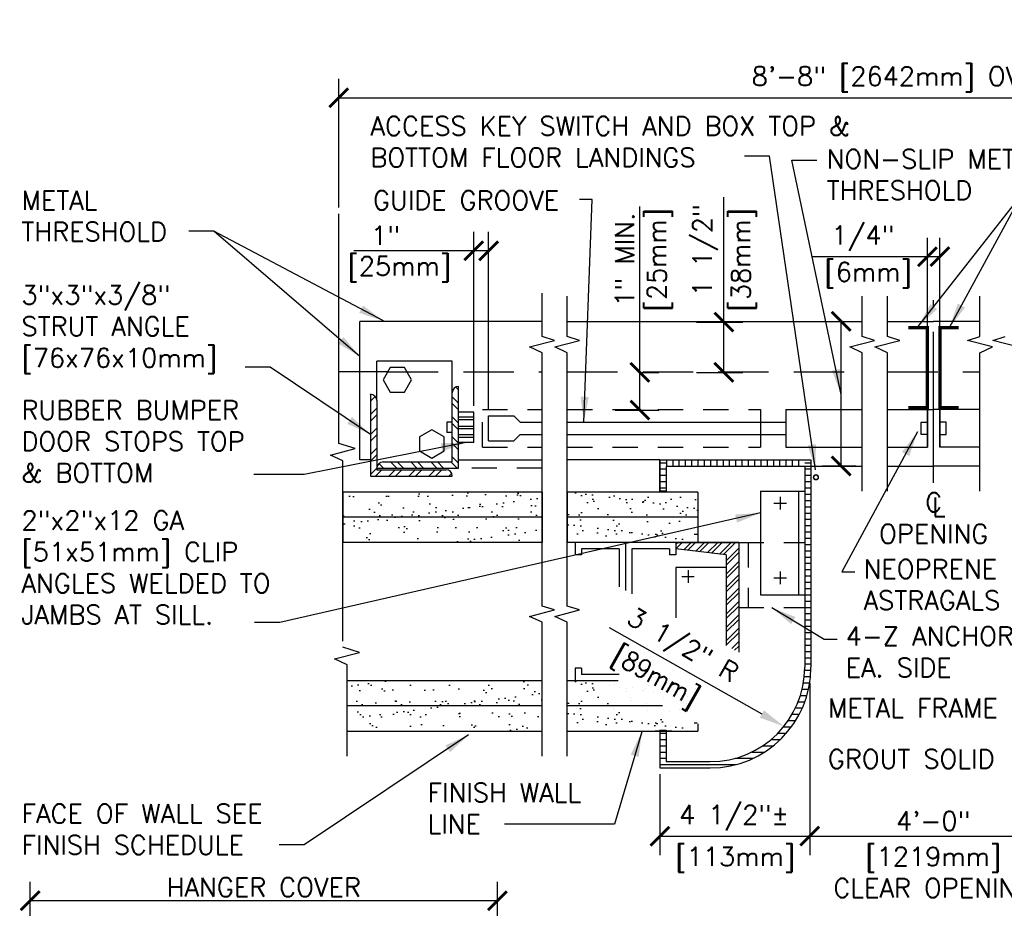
# Model space of a CAD drawing. Header units: inches. Extents: x 0.6 to 15.2, y 0.2 to 11.7.
# Tile 4 of 5: x 6.7 to 11.6, y 7.3 to 11.7. Entities that reach past the tile are written whole.
import ezdxf

# ---------------------------------------------------------------- set-up
doc = ezdxf.new("R2010")
doc.units = ezdxf.units.IN
doc.header["$MEASUREMENT"] = 0
doc.header["$PDSIZE"] = -1
for name, pattern in [('CENTER2', [1.125, 0.75, -0.125, 0.125, -0.125]), ('DASHED2', [0.375, 0.25, -0.125]), ('HIDDEN2', [0.1875, 0.125, -0.0625])]:
    doc.linetypes.add(name, pattern=pattern)
doc.layers.get('Defpoints').update_dxf_attribs({"color": 2})
for name, color, linetype in [('A-DETL-CNTR', 2, 'CENTER2'), ('A-DETL-DIMS', 2, 'Continuous'), ('A-DETL-MEDM', 4, 'Continuous'), ('A-DETL-PATT', 8, 'Continuous'), ('A-DETL-TEXT', 2, 'Continuous')]:
    doc.layers.add(name, color=color, linetype=linetype)
doc.styles.add('Romans', font='romans.shx')
doc.dimstyles.new('VA-Dims', dxfattribs={"dimtxt": 0.09375, "dimasz": 0.09375, "dimexe": 0.09375, "dimexo": 0.03125, "dimgap": 0.02, "dimtad": 1, "dimdec": 5, "dimzin": 0, "dimdsep": 46, "dimlunit": 4, "dimtxsty": 'Romans', "dimblk": 'ARCHTICK', "dimcen": 0.09375, "dimclrd": 256, "dimclre": 256, "dimclrt": 256, "dimadec": 0, "dimazin": 0, "dimtfac": 1, "dimtdec": 5, "dimtofl": 0, "dimtmove": 0, "dimatfit": 3, "dimfxl": 1, "dimfrac": 2, "dimtolj": 1, "dimtzin": 0, "dimlwd": -1, "dimlwe": -1, "dimarcsym": 0})
doc.dimstyles.new('VA-Lead', dxfattribs={"dimtxt": 0.09375, "dimasz": 0.125, "dimexe": 0.125, "dimexo": 0.03125, "dimgap": 0.02, "dimtad": 1, "dimdec": 5, "dimzin": 0, "dimdsep": 46, "dimlunit": 4, "dimtxsty": 'Romans', "dimcen": 0.125, "dimclrd": 256, "dimclre": 256, "dimclrt": 256, "dimadec": 0, "dimazin": 0, "dimtfac": 1, "dimtdec": 5, "dimtofl": 0, "dimtmove": 0, "dimatfit": 3, "dimfxl": 1, "dimfrac": 2, "dimtolj": 1, "dimtzin": 0, "dimlwd": -1, "dimlwe": -1, "dimarcsym": 0})
pattern_1 = [(180, (21.14141, 5.35353), (0, 0.03125), [])]
pattern_2 = [(7e-15, (1.364844, 5.35353), (0, 0.03125), [])]
pattern_3 = [(37.5, (-9.95804, -10.06207), (-0.0039371, 0.1204265), [0, -0.095, 0, -0.10625, 0, -0.1015625]), (7.5, (-9.95804, -10.06207), (0.110611, 0.1763841), [0, -0.05125, 0, -0.085625, 0, -0.0328125]), (327.5, (-10.03491, -10.06207), (0.19463387, 0.0003537), [0, -0.03125, 0, -0.1125, 0, -0.146875]), (317.5, (-10.03491, -10.06207), (0.1878829, 0.0548547), [0, -0.015625, 0, -0.07375, 0, -0.084375])]

# ---------------------------------------------------------------- blocks, each defined once
blk = doc.blocks.new('_ArchTick')
at = {"color": 0, "linetype": 'ByBlock', "const_width": 0.15}
blk.add_lwpolyline([(-0.5, -0.5), (0.5, 0.5)], dxfattribs=at)
blk = doc.blocks.new('*D25')
at = {"layer": 'A-DETL-DIMS'}
for p, q in [((6.7651, 6.9703), (6.7651, 7.3963)), ((9.0862, 6.9703), (9.0862, 7.3963)), ((6.7651, 7.3026), (9.0862, 7.3026))]:
    blk.add_line(p, q, dxfattribs=at)
at = {"layer": 'Defpoints', "color": 0}
for p in [(9.0862, 7.3026), (6.7651, 6.9391), (9.0862, 6.9391)]:
    blk.add_point(p, dxfattribs=at)
at = {"layer": 'A-DETL-DIMS', "xscale": 0.09375, "yscale": 0.09375, "zscale": 0.09375, "rotation": 180}
blk.add_blockref('_ArchTick', (6.7651, 7.3026), dxfattribs=at)
at = {"layer": 'A-DETL-DIMS', "xscale": 0.09375, "yscale": 0.09375, "zscale": 0.09375}
blk.add_blockref('_ArchTick', (9.0862, 7.3026), dxfattribs=at)
at = {"layer": 'A-DETL-DIMS', "insert": (7.9256, 7.3695), "char_height": 0.09375, "attachment_point": 5, "style": 'Romans'}
blk.add_mtext('\\A1;HANGER COVER', dxfattribs=at)
blk = doc.blocks.new('*D32')
at = {"layer": 'A-DETL-DIMS'}
for p, q in [((10.6378, 8.3848), (10.6378, 7.529)), ((11.8646, 8.3848), (11.8646, 7.529)), ((10.6378, 7.6228), (11.8646, 7.6228))]:
    blk.add_line(p, q, dxfattribs=at)
at = {"layer": 'Defpoints', "color": 0}
for p in [(10.6378, 8.416), (11.8646, 8.416), (11.8646, 7.6228)]:
    blk.add_point(p, dxfattribs=at)
at = {"layer": 'A-DETL-DIMS', "xscale": 0.09375, "yscale": 0.09375, "zscale": 0.09375, "rotation": 180}
blk.add_blockref('_ArchTick', (10.6378, 7.6228), dxfattribs=at)
at = {"layer": 'A-DETL-DIMS', "xscale": 0.09375, "yscale": 0.09375, "zscale": 0.09375}
blk.add_blockref('_ArchTick', (11.8646, 7.6228), dxfattribs=at)
at = {"layer": 'A-DETL-DIMS', "insert": (11.2512, 7.6986), "char_height": 0.09375, "attachment_point": 5, "style": 'Romans'}
blk.add_mtext('\\A1;4\'-0"', dxfattribs=at)
blk = doc.blocks.new('*D33')
at = {"layer": 'A-DETL-DIMS'}
for p, q in [((10.6378, 8.3848), (10.6378, 7.529)), ((9.8938, 7.9307), (9.8938, 7.529)), ((9.8938, 7.6228), (10.6378, 7.6228))]:
    blk.add_line(p, q, dxfattribs=at)
at = {"layer": 'Defpoints', "color": 0}
for p in [(10.6378, 8.416), (9.8938, 7.9619), (10.6378, 7.6228)]:
    blk.add_point(p, dxfattribs=at)
at = {"layer": 'A-DETL-DIMS', "xscale": 0.09375, "yscale": 0.09375, "zscale": 0.09375, "rotation": 180}
blk.add_blockref('_ArchTick', (9.8938, 7.6228), dxfattribs=at)
at = {"layer": 'A-DETL-DIMS', "xscale": 0.09375, "yscale": 0.09375, "zscale": 0.09375}
blk.add_blockref('_ArchTick', (10.6378, 7.6228), dxfattribs=at)
at = {"layer": 'A-DETL-DIMS', "insert": (10.262, 7.7142), "char_height": 0.09375, "attachment_point": 5, "style": 'Romans'}
blk.add_mtext('\\A1;4 1/2"±', dxfattribs=at)
blk = doc.blocks.new('*D38')
at = {"layer": 'A-DETL-DIMS'}
for p, q in [((8.2981, 10.746), (8.2981, 11.3855)), ((14.2082, 10.7325), (14.2082, 11.3855)), ((8.2981, 11.2917), (14.2082, 11.2917))]:
    blk.add_line(p, q, dxfattribs=at)
at = {"layer": 'Defpoints', "color": 0}
for p in [(14.2082, 11.2917), (8.2981, 10.7147), (14.2082, 10.7012)]:
    blk.add_point(p, dxfattribs=at)
at = {"layer": 'A-DETL-DIMS', "xscale": 0.09375, "yscale": 0.09375, "zscale": 0.09375, "rotation": 180}
blk.add_blockref('_ArchTick', (8.2981, 11.2917), dxfattribs=at)
at = {"layer": 'A-DETL-DIMS', "xscale": 0.09375, "yscale": 0.09375, "zscale": 0.09375}
blk.add_blockref('_ArchTick', (14.2082, 11.2917), dxfattribs=at)
at = {"layer": 'A-DETL-DIMS', "insert": (11.2531, 11.3832), "char_height": 0.09375, "attachment_point": 5, "style": 'Romans'}
blk.add_mtext('\\A1;8\'-8" [2642mm] OVER SILL', dxfattribs=at)
blk = doc.blocks.new('*D39')
at = {"layer": 'A-DETL-DIMS'}
for p, q in [((8.9685, 9.7603), (8.9685, 10.6251)), ((9.0427, 9.7432), (9.0427, 10.6251)), ((8.9685, 10.5313), (8.3737, 10.5313)), ((9.0427, 10.5313), (8.9685, 10.5313))]:
    blk.add_line(p, q, dxfattribs=at)
at = {"layer": 'Defpoints', "color": 0}
for p in [(9.0427, 10.5313), (8.9685, 9.7291), (9.0427, 9.7119)]:
    blk.add_point(p, dxfattribs=at)
at = {"layer": 'A-DETL-DIMS', "xscale": 0.09375, "yscale": 0.09375, "zscale": 0.09375, "rotation": 180}
blk.add_blockref('_ArchTick', (8.9685, 10.5313), dxfattribs=at)
at = {"layer": 'A-DETL-DIMS', "xscale": 0.09375, "yscale": 0.09375, "zscale": 0.09375}
blk.add_blockref('_ArchTick', (9.0427, 10.5313), dxfattribs=at)
at = {"layer": 'A-DETL-DIMS', "insert": (8.4987, 10.6072), "char_height": 0.09375, "attachment_point": 5, "style": 'Romans'}
blk.add_mtext('\\A1; 1"', dxfattribs=at)
blk = doc.blocks.new('*D42')
at = {"layer": 'A-DETL-DIMS'}
for p, q in [((10.2109, 10.1773), (10.2109, 10.7976)), ((10.0756, 10.1773), (10.3046, 10.1773)), ((10.2109, 9.9273), (10.2109, 10.1773)), ((10.0756, 9.9273), (10.3046, 9.9273))]:
    blk.add_line(p, q, dxfattribs=at)
at = {"layer": 'Defpoints', "color": 0}
for p in [(10.0443, 10.1773), (10.2109, 10.1773), (10.0443, 9.9273)]:
    blk.add_point(p, dxfattribs=at)
at = {"layer": 'A-DETL-DIMS', "xscale": 0.09375, "yscale": 0.09375, "zscale": 0.09375}
for p, rotation in [((10.2109, 10.1773), 90), ((10.2109, 9.9273), 270)]:
    blk.add_blockref('_ArchTick', p, dxfattribs=dict(at, rotation=rotation))
at = {"layer": 'A-DETL-DIMS', "insert": (10.1194, 10.5343), "char_height": 0.09375, "attachment_point": 5, "rotation": 90, "style": 'Romans'}
blk.add_mtext('\\A1;1 1/2" ', dxfattribs=at)
blk = doc.blocks.new('*D41')
at = {"layer": 'A-DETL-DIMS'}
for p, q in [((9.7937, 9.9273), (9.7937, 10.7506)), ((9.7937, 9.9273), (9.8874, 9.9273)), ((9.7937, 9.7398), (9.7937, 9.9273)), ((9.671, 9.7398), (9.8874, 9.7398))]:
    blk.add_line(p, q, dxfattribs=at)
at = {"layer": 'Defpoints', "color": 0}
for p in [(9.7624, 9.9273), (9.6397, 9.7398), (9.7937, 9.7398)]:
    blk.add_point(p, dxfattribs=at)
at = {"layer": 'A-DETL-DIMS', "xscale": 0.09375, "yscale": 0.09375, "zscale": 0.09375}
for p, rotation in [((9.7937, 9.9273), 90), ((9.7937, 9.7398), 270)]:
    blk.add_blockref('_ArchTick', p, dxfattribs=dict(at, rotation=rotation))
at = {"layer": 'A-DETL-DIMS', "insert": (9.7179, 10.4873), "char_height": 0.09375, "attachment_point": 5, "rotation": 90, "style": 'Romans'}
blk.add_mtext('\\A1;1" MIN.', dxfattribs=at)
blk = doc.blocks.new('*D43')
at = {"layer": 'A-DETL-DIMS'}
for p, q in [((10.7569, 10.1807), (10.8874, 10.1807)), ((10.7937, 9.4619), (10.7937, 10.1807)), ((10.8663, 9.4619), (10.6999, 9.4619))]:
    blk.add_line(p, q, dxfattribs=at)
at = {"layer": 'Defpoints', "color": 0}
for p in [(10.7256, 10.1807), (10.7937, 10.1807), (10.8975, 9.4619)]:
    blk.add_point(p, dxfattribs=at)
at = {"layer": 'A-DETL-DIMS', "xscale": 0.09375, "yscale": 0.09375, "zscale": 0.09375}
for p, rotation in [((10.7937, 10.1807), 90), ((10.7937, 9.4619), 270)]:
    blk.add_blockref('_ArchTick', p, dxfattribs=dict(at, rotation=rotation))
blk = doc.blocks.new('*D44')
at = {"layer": 'A-DETL-DIMS'}
for p, q in [((11.2219, 10.1807), (11.2219, 10.5956)), ((11.2844, 10.1807), (11.2844, 10.5956)), ((11.2219, 10.5019), (10.6508, 10.5019)), ((11.2844, 10.5019), (11.2219, 10.5019))]:
    blk.add_line(p, q, dxfattribs=at)
at = {"layer": 'Defpoints', "color": 0}
for p in [(11.2844, 10.5019), (11.2219, 10.1494), (11.2844, 10.1494)]:
    blk.add_point(p, dxfattribs=at)
at = {"layer": 'A-DETL-DIMS', "xscale": 0.09375, "yscale": 0.09375, "zscale": 0.09375, "rotation": 180}
blk.add_blockref('_ArchTick', (11.2219, 10.5019), dxfattribs=at)
at = {"layer": 'A-DETL-DIMS', "xscale": 0.09375, "yscale": 0.09375, "zscale": 0.09375}
blk.add_blockref('_ArchTick', (11.2844, 10.5019), dxfattribs=at)
at = {"layer": 'A-DETL-DIMS', "insert": (10.8695, 10.5933), "char_height": 0.09375, "attachment_point": 5, "style": 'Romans'}
blk.add_mtext('\\A1; 1/4"', dxfattribs=at)
blk = doc.blocks.new('*D45')
at = {"layer": 'A-DETL-DIMS'}
blk.add_line((9.6415, 8.6598), (10.4005, 8.23), dxfattribs=at)
blk.add_solid([(10.4107, 8.2481), (10.3902, 8.2119), (10.5092, 8.1684)], dxfattribs=at)
at = {"layer": 'Defpoints', "color": 0}
for p in [(10.1438, 8.3754), (10.5092, 8.1684)]:
    blk.add_point(p, dxfattribs=at)
at = {"layer": 'A-DETL-DIMS', "insert": (10.0011, 8.5612), "char_height": 0.09375, "attachment_point": 5, "rotation": 330.4801, "style": 'Romans'}
blk.add_mtext('\\A1;3 1/2" R', dxfattribs=at)

msp = doc.modelspace()

# ---------------------------------------------------------------- hatches: boundary and pattern name
at = {"layer": 'A-DETL-PATT'}
h = msp.add_hatch(dxfattribs=at)
h.set_pattern_fill('ANSI32', color=256, scale=0.1875, style=0)
h.set_pattern_definition([(135, (11.27132, 0.20391), (-0.04971845, -0.04971845), []), (135, (11.27132, 0.237055), (-0.04971845, -0.04971845), [])])
edge = h.paths.add_edge_path()
edge.add_ellipse((8.893498, 9.825952), major_axis=(0.022097, 0.022097), ratio=1, start_angle=45, end_angle=135)
edge.add_line((8.862248, 9.825952), (8.862248, 9.482202))
edge.add_line((8.862248, 9.482202), (8.518498, 9.482202))
edge.add_ellipse((8.518498, 9.450952), major_axis=(0.022097, 0.022097), ratio=1, start_angle=45, end_angle=135)
edge.add_line((8.487248, 9.450952), (8.893498, 9.450952))
edge.add_line((8.893498, 9.450952), (8.893498, 9.857202))
h = msp.add_hatch(dxfattribs=at)
h.set_pattern_fill('ANSI32', color=256, scale=0.1875, style=0)
h.set_pattern_definition([(45, (-0.79104, 7.03423), (-0.04971845, 0.04971845), []), (45, (-0.757895, 7.03423), (-0.04971845, 0.04971845), [])])
edge = h.paths.add_edge_path()
edge.add_ellipse((8.831001, 9.412047), major_axis=(-0.022097, 0.022097), ratio=1, start_angle=225, end_angle=315)
edge.add_line((8.831001, 9.443297), (8.487251, 9.443297))
edge.add_line((8.487251, 9.443297), (8.487251, 9.787047))
edge.add_ellipse((8.456001, 9.787047), major_axis=(-0.022097, 0.022097), ratio=1, start_angle=225, end_angle=315)
edge.add_line((8.456001, 9.818297), (8.456001, 9.412047))
edge.add_line((8.456001, 9.412047), (8.862251, 9.412047))
h = msp.add_hatch(dxfattribs=at)
h.set_pattern_fill('LINE', color=256, scale=0.25, style=0)
h.set_pattern_definition(pattern_2)
h.paths.add_polyline_path([(9.925003, 9.493192), (9.893753, 9.493192), (9.893753, 9.336942), (9.925003, 9.336942)])
h = msp.add_hatch(dxfattribs=at)
h.set_pattern_fill('LINE', color=256, scale=0.25, angle=90, style=0)
h.set_pattern_definition([(90, (1.364844, 5.35353), (-0.03125, 2e-18), [])])
h.paths.add_polyline_path([(9.925003, 9.461942), (9.925003, 9.493192), (10.612503, 9.493192), (10.612503, 9.461942)])
h = msp.add_hatch(dxfattribs=at)
h.set_pattern_fill('LINE', color=256, scale=0.25, style=0)
h.set_pattern_definition(pattern_2)
edge = h.paths.add_edge_path()
edge.add_line((10.643753, 9.493192), (10.612503, 9.493192))
edge.add_line((10.612503, 9.461942), (10.612503, 9.493192))
edge.add_line((10.643753, 9.493192), (10.643753, 8.805692))
edge.add_line((10.612503, 9.461942), (10.612503, 8.461942))
edge.add_line((10.643753, 8.805692), (10.643753, 8.461942))
edge.add_line((10.627906, 8.447282), (10.612273, 8.447282))
h = msp.add_hatch(dxfattribs=at)
h.set_pattern_fill('AR-SAND', color=256, scale=0.0625, style=0)
h.set_pattern_definition(pattern_3)
h.paths.add_polyline_path([(9.308354, 9.20753), (9.308354, 9.33253), (8.31907, 9.33253), (8.31907, 9.20753)])
h.paths.add_polyline_path([(8.31907, 9.20753), (8.31907, 9.08253), (9.308354, 9.08253), (9.308354, 9.20753)])
h = msp.add_hatch(dxfattribs=at)
h.set_pattern_fill('AR-SAND', color=256, scale=0.0625, style=0)
h.set_pattern_definition([(142.5, (53.62183, 5.45927), (0.00393708, 0.12042649), [0, -0.095, 0, -0.10625, 0, -0.1015625]), (172.5, (53.62183, 5.45927), (-0.11061104, 0.17638413), [0, -0.05125, 0, -0.085625, 0, -0.0328125]), (212.5, (53.69871, 5.45927), (-0.19463387, 0.0003537), [0, -0.03125, 0, -0.1125, 0, -0.146875]), (222.5, (53.6987, 5.45927), (-0.1878829, 0.0548547), [0, -0.015625, 0, -0.07375, 0, -0.084375])])
h.paths.add_polyline_path([(9.433354, 9.33253), (10.081566, 9.33253), (10.081566, 9.08253), (9.433354, 9.08253)])
h = msp.add_hatch(dxfattribs=at)
h.set_pattern_fill('ANSI32', color=256, scale=0.125, style=0)
h.set_pattern_definition([(45, (-9.958037, -10.062075), (-0.03314563, 0.03314563), []), (45, (-9.93594, -10.062075), (-0.03314563, 0.03314563), [])])
h.paths.add_polyline_path([(10.284691, 9.08253), (9.972191, 9.08253), (9.972191, 9.05128), (10.222191, 9.02003), (10.222191, 8.570759), (10.284691, 8.536563)])
h = msp.add_hatch(dxfattribs=at)
h.set_pattern_fill('LINE', color=256, scale=0.25, style=0)
h.set_pattern_definition(pattern_1)
edge = h.paths.add_edge_path()
edge.add_line((10.143753, 7.993192), (10.143753, 7.961942))
edge.add_arc((10.143753, 8.461942), 0.5, 270, 360)
edge.add_line((10.643753, 8.461942), (10.612503, 8.461942))
edge.add_arc((10.143753, 8.461942), 0.46875, -90, 0, ccw=False)
h = msp.add_hatch(dxfattribs=at)
h.set_pattern_fill('AR-SAND', color=256, scale=0.0625, style=0)
h.set_pattern_definition(pattern_3)
h.paths.add_polyline_path([(9.308354, 8.39503), (8.340037, 8.39503), (8.340037, 8.27003), (9.308354, 8.27003)])
h.paths.add_polyline_path([(9.308354, 8.27003), (8.340037, 8.27003), (8.340037, 8.14503), (9.308354, 8.14503)])
h = msp.add_hatch(dxfattribs=at)
h.set_pattern_fill('AR-SAND', color=256, scale=0.0625, style=0)
h.set_pattern_definition([(142.5, (53.62183, 4.52177), (0.00393708, 0.12042649), [0, -0.095, 0, -0.10625, 0, -0.1015625]), (172.5, (53.62183, 4.52177), (-0.11061104, 0.17638413), [0, -0.05125, 0, -0.085625, 0, -0.0328125]), (212.5, (53.69871, 4.52177), (-0.19463387, 0.0003537), [0, -0.03125, 0, -0.1125, 0, -0.146875]), (222.5, (53.6987, 4.52177), (-0.1878829, 0.0548547), [0, -0.015625, 0, -0.07375, 0, -0.084375])])
h.paths.add_polyline_path([(9.433354, 8.39503), (10.081566, 8.39503), (10.081566, 8.14503), (9.433354, 8.14503)])
h = msp.add_hatch(dxfattribs=at)
h.set_pattern_fill('LINE', color=256, scale=0.25, style=0)
h.set_pattern_definition(pattern_1)
h.paths.add_polyline_path([(10.143753, 7.993192), (9.925003, 7.993192), (9.925003, 8.149442), (9.893753, 8.149442), (9.893753, 7.961942), (10.143753, 7.961942)])

# ---------------------------------------------------------------- linework, layer by layer
at = {"layer": 'A-DETL-CNTR'}
msp.add_line((11.253128, 9.379031), (11.253128, 10.285632), dxfattribs=at)
at = {"layer": 'A-DETL-MEDM'}
for p, q in [((11.221878, 9.555692), (11.221878, 10.256301)), ((11.221878, 9.555692), (11.221878, 10.256301)), ((11.284378, 9.555692), (11.284378, 10.256301)), ((11.284378, 9.555692), (11.284378, 10.256301)), ((9.308354, 10.180692), (8.402797, 10.180692)), ((8.402797, 9.493192), (8.402797, 10.180692)), ((9.433354, 10.180692), (10.84866, 10.180692)), ((9.433354, 10.180692), (10.898596, 10.180692)), ((11.023596, 10.180692), (11.253128, 10.180692)), ((11.023596, 10.180692), (11.253128, 10.180692)), ((11.482659, 10.180692), (11.253128, 10.180692)), ((11.482659, 10.180692), (11.253128, 10.180692)), ((8.487251, 9.787047), (8.487251, 9.982202)), ((8.862248, 9.982202), (8.487251, 9.982202)), ((8.862248, 9.805581), (8.862248, 9.982202)), ((8.54266, 9.930692), (8.301071, 9.930692)), ((8.893498, 9.450952), (8.893498, 9.857202)), ((8.456001, 9.818297), (8.456001, 9.412047)), ((8.487251, 9.787047), (8.487251, 9.443297)), ((8.862248, 9.482202), (8.862248, 9.825952)), ((8.893498, 9.554077), (8.893498, 9.754077)), ((10.393753, 9.743192), (10.393753, 9.555692)), ((10.518753, 9.743192), (10.898596, 9.743192)), ((10.518753, 9.743192), (10.518753, 9.555692)), ((10.518753, 9.743192), (10.898596, 9.743192)), ((11.023596, 9.743192), (11.253128, 9.743192)), ((11.023596, 9.743192), (11.253128, 9.743192)), ((11.221878, 9.743192), (11.221878, 9.555692)), ((11.221878, 9.743192), (11.221878, 9.555692)), ((11.482659, 9.743192), (11.253128, 9.743192)), ((11.482659, 9.743192), (11.253128, 9.743192)), ((11.284378, 9.743192), (11.284378, 9.555692)), ((11.284378, 9.743192), (11.284378, 9.555692)), ((8.968498, 9.729077), (8.893498, 9.729077)), ((8.968498, 9.704077), (8.893498, 9.704077)), ((8.968498, 9.691577), (8.893498, 9.691577)), ((8.968498, 9.579077), (8.968498, 9.729077)), ((9.04266, 9.711942), (9.16766, 9.711942)), ((9.04266, 9.586942), (9.04266, 9.711942)), ((9.16766, 9.711942), (9.19891, 9.680692)), ((8.83572, 9.679077), (8.83572, 9.629077)), ((8.862248, 9.679077), (8.83572, 9.679077)), ((8.968498, 9.658994), (8.893498, 9.658994)), ((8.968498, 9.646494), (8.893498, 9.646494)), ((9.19891, 9.680692), (9.308354, 9.680692)), ((9.433354, 9.680692), (10.518753, 9.680692)), ((11.190628, 9.680692), (11.221878, 9.680692)), ((11.190628, 9.618192), (11.190628, 9.680692)), ((11.190628, 9.680692), (11.221878, 9.680692)), ((11.190628, 9.618192), (11.190628, 9.680692)), ((11.315628, 9.680692), (11.284378, 9.680692)), ((11.315628, 9.680692), (11.284378, 9.680692)), ((11.315628, 9.618192), (11.315628, 9.680692)), ((11.315628, 9.618192), (11.315628, 9.680692)), ((8.862248, 9.629077), (8.83572, 9.629077)), ((8.968498, 9.616577), (8.893498, 9.616577)), ((8.968498, 9.604077), (8.893498, 9.604077)), ((9.04266, 9.586942), (9.16766, 9.586942)), ((9.16766, 9.586942), (9.19891, 9.618192)), ((9.19891, 9.618192), (9.308354, 9.618192)), ((9.433354, 9.618192), (10.518753, 9.618192)), ((11.221878, 9.618192), (11.190628, 9.618192)), ((11.221878, 9.618192), (11.190628, 9.618192)), ((11.284378, 9.618192), (11.315628, 9.618192)), ((11.284378, 9.618192), (11.315628, 9.618192)), ((8.968498, 9.579077), (8.893498, 9.579077)), ((10.518753, 9.555692), (10.898596, 9.555692)), ((10.518753, 9.555692), (10.898596, 9.555692)), ((11.023596, 9.555692), (11.221878, 9.555692)), ((11.023596, 9.555692), (11.221878, 9.555692)), ((11.482659, 9.555692), (11.284378, 9.555692)), ((11.482659, 9.555692), (11.284378, 9.555692)), ((8.456001, 9.493192), (8.402797, 9.493192)), ((8.893498, 9.493192), (9.308354, 9.493192)), ((9.893753, 9.493192), (9.433354, 9.493192)), ((9.893753, 9.493192), (9.893753, 9.336942)), ((9.893753, 9.493192), (9.893753, 9.336942)), ((9.893753, 9.493192), (10.643753, 9.493192)), ((10.643753, 9.493192), (10.643753, 8.805692)), ((8.487248, 9.450952), (8.893498, 9.450952)), ((8.487251, 9.443297), (8.831001, 9.443297)), ((8.518498, 9.482202), (8.862248, 9.482202)), ((9.925003, 9.461942), (9.925003, 9.336942)), ((9.925003, 9.461942), (10.612503, 9.461942)), ((10.612503, 9.461942), (10.898596, 9.461942)), ((10.612503, 9.461942), (10.612503, 8.461942)), ((10.612503, 9.461942), (10.898596, 9.461942)), ((11.023596, 9.461942), (11.253128, 9.461942)), ((11.023596, 9.461942), (11.253128, 9.461942)), ((11.482659, 9.461942), (11.253128, 9.461942)), ((11.482659, 9.461942), (11.253128, 9.461942)), ((8.456001, 9.412047), (8.862251, 9.412047)), ((9.308354, 9.33253), (8.31907, 9.33253)), ((8.31907, 9.33253), (8.31907, 9.08253)), ((9.308354, 9.33253), (9.308354, 9.08253)), ((10.081566, 9.33253), (9.433354, 9.33253)), ((9.433354, 9.33253), (9.433354, 9.08253)), ((9.925003, 9.336942), (9.893753, 9.336942)), ((10.081566, 9.33253), (10.081566, 9.08253)), ((10.393753, 9.336942), (10.393753, 8.821317)), ((10.393753, 9.336942), (10.612503, 9.336942)), ((10.490536, 9.308431), (10.490536, 9.245931)), ((10.581253, 9.336942), (10.581253, 8.821317)), ((10.459286, 9.277181), (10.521786, 9.277181)), ((9.308354, 9.20753), (8.31907, 9.20753)), ((10.081566, 9.20753), (9.433354, 9.20753)), ((9.308354, 9.08253), (8.31907, 9.08253)), ((10.081566, 9.08253), (9.433354, 9.08253)), ((10.081566, 9.08253), (9.433354, 9.08253)), ((10.284691, 9.08253), (9.472191, 9.08253)), ((9.472191, 9.08253), (9.472191, 9.02003)), ((9.503441, 9.05128), (9.503441, 9.02003)), ((9.690941, 9.05128), (9.503441, 9.05128)), ((9.690941, 9.05128), (9.690941, 8.861419)), ((9.722191, 9.08253), (9.722191, 8.844321)), ((9.753441, 9.05128), (9.753441, 8.827223)), ((9.940941, 9.05128), (9.753441, 9.05128)), ((9.940941, 9.05128), (9.940941, 9.02003)), ((9.972191, 9.08253), (10.284691, 9.08253)), ((9.972191, 9.08253), (9.972191, 9.05128)), ((9.972191, 9.08253), (9.972191, 9.05128)), ((10.222191, 9.02003), (9.972191, 9.05128)), ((9.972191, 9.05128), (9.972191, 9.02003)), ((10.284691, 9.08253), (10.284691, 8.536563)), ((9.503441, 9.02003), (9.472191, 9.02003)), ((9.972191, 9.02003), (9.940941, 9.02003)), ((10.222191, 9.02003), (10.222191, 8.570759)), ((9.972191, 8.95753), (9.972191, 8.70754)), ((10.222191, 8.95753), (9.972191, 8.95753)), ((10.001719, 8.912903), (10.064219, 8.912903)), ((10.032969, 8.944153), (10.032969, 8.881653)), ((10.459286, 8.906549), (10.521786, 8.906549)), ((10.490536, 8.937799), (10.490536, 8.875299)), ((10.393753, 8.821317), (10.612503, 8.821317)), ((10.643753, 8.805692), (10.643753, 8.461942)), ((9.472191, 8.45753), (9.472191, 8.39503)), ((9.503441, 8.45753), (9.472191, 8.45753)), ((9.503441, 8.45753), (9.503441, 8.42628)), ((9.690941, 8.42628), (9.503441, 8.42628)), ((9.308354, 8.39503), (8.340037, 8.39503)), ((9.686125, 8.39503), (9.433354, 8.39503)), ((9.686125, 8.39503), (9.472191, 8.39503)), ((9.308354, 8.27003), (8.340037, 8.27003)), ((9.906882, 8.27003), (9.433354, 8.27003)), ((10.081566, 8.181305), (10.081566, 8.14503)), ((8.340037, 8.14503), (9.308354, 8.14503)), ((9.433354, 8.14503), (10.081566, 8.14503)), ((9.893753, 8.149442), (9.925003, 8.149442)), ((9.893753, 8.149442), (9.893753, 7.961942)), ((9.925003, 8.149442), (9.925003, 7.993192)), ((9.925003, 7.993192), (10.143753, 7.993192)), ((9.893753, 7.961942), (10.143753, 7.961942))]:
    msp.add_line(p, q, dxfattribs=at)
at = {"layer": 'A-DETL-MEDM', "linetype": 'DASHED2'}
for p, q in [((8.54266, 9.930692), (9.308354, 9.930692)), ((9.433354, 9.930692), (10.898596, 9.930692)), ((11.023596, 9.930692), (11.482659, 9.930692))]:
    msp.add_line(p, q, dxfattribs=at)
at = {"layer": 'A-DETL-MEDM', "linetype": 'HIDDEN2'}
for p, q in [((9.01141, 9.743192), (9.308354, 9.743192)), ((9.01141, 9.555692), (9.01141, 9.743192)), ((9.433354, 9.743192), (10.393753, 9.743192)), ((9.01141, 9.555692), (9.308354, 9.555692)), ((9.433354, 9.555692), (10.393753, 9.555692)), ((9.308354, 9.450952), (8.893498, 9.450952)), ((10.284691, 9.08253), (10.612503, 9.08253)), ((10.331253, 9.08253), (10.331253, 8.758817)), ((10.284691, 8.758817), (10.612503, 8.758817))]:
    msp.add_line(p, q, dxfattribs=at)
at = {"layer": 'A-DETL-MEDM'}
for points, const_width in [([(11.128128, 10.149442), (11.221878, 10.149442)], 0.015625), ([(11.128128, 10.149442), (11.221878, 10.149442), (11.221878, 9.753155), (11.128128, 9.753155)], 0.015625), ([(11.128128, 10.149442), (11.221878, 10.149442), (11.221878, 9.753155), (11.128128, 9.753155)], 0.015625), ([(11.378128, 10.149442), (11.284378, 10.149442), (11.284378, 9.753155), (11.378128, 9.753155)], 0.015625), ([(11.378128, 10.149442), (11.284378, 10.149442), (11.284378, 9.753155), (11.378128, 9.753155)], 0.015625), ([(11.378128, 10.149442), (11.284378, 10.149442)], 0.015625), ([(9.953334, 8.144807), (9.868283, 8.144807)], 0.007812)]:
    msp.add_lwpolyline(points, dxfattribs=dict(at, const_width=const_width))
msp.add_lwpolyline([(9.893753, 9.336942), (9.893753, 9.493192)], dxfattribs=at)
at = {"layer": 'A-DETL-MEDM', "const_width": 0.007812}
msp.add_lwpolyline([(10.656793, 9.406005, 1), (10.68023, 9.406005, 1)], format="xyb", close=True, dxfattribs=at)
at = {"layer": 'A-DETL-MEDM'}
for centre, radius, start, end in [((8.893498, 9.825952), 0.03125, 90, 180), ((8.456001, 9.787047), 0.03125, 0, 90), ((8.518498, 9.450952), 0.03125, 90, 180), ((8.831001, 9.412047), 0.03125, 0, 90), ((10.143753, 8.461942), 0.46875, 270, 0), ((10.143753, 8.461942), 0.5, 270, 0)]:
    msp.add_arc(centre, radius, start, end, dxfattribs=at)
at = {"layer": 'A-DETL-PATT'}
for points in [[(8.519098, 9.890112), (8.554262, 9.829206), (8.624591, 9.829206), (8.659756, 9.890112), (8.624591, 9.951019), (8.554262, 9.951019)], [(8.76075, 9.642241), (8.699843, 9.607076), (8.699843, 9.536747), (8.76075, 9.501583), (8.821657, 9.536747), (8.821657, 9.607076)]]:
    msp.add_lwpolyline(points, close=True, dxfattribs=at)
at = {"layer": 'A-DETL-TEXT'}
for p, q in [((8.298102, 9.574557), (8.298102, 10.714739)), ((9.308354, 10.105512), (9.308354, 10.321397)), ((9.433354, 10.105512), (9.433354, 10.305692)), ((10.898596, 10.105512), (10.898596, 10.305692)), ((11.023596, 10.105512), (11.023596, 10.305692)), ((11.482659, 10.105512), (11.482659, 10.305692)), ((9.245763, 10.053717), (9.369511, 10.086229)), ((9.369511, 10.086229), (9.308354, 10.105512)), ((9.370763, 10.053717), (9.494511, 10.086229)), ((9.494511, 10.086229), (9.433354, 10.105512)), ((10.836005, 10.053717), (10.959754, 10.086229)), ((10.959754, 10.086229), (10.898596, 10.105512)), ((10.961005, 10.053717), (11.084754, 10.086229)), ((11.084754, 10.086229), (11.023596, 10.105512)), ((11.421502, 10.086229), (11.482659, 10.105512)), ((11.54525, 10.053717), (11.421502, 10.086229)), ((11.546502, 10.086229), (11.607659, 10.105512)), ((11.67025, 10.053717), (11.546502, 10.086229)), ((9.308354, 10.024872), (9.245763, 10.053717)), ((9.433354, 10.024872), (9.370763, 10.053717)), ((10.898596, 10.024872), (10.836005, 10.053717)), ((11.023596, 10.024872), (10.961005, 10.053717)), ((11.482659, 10.024872), (11.54525, 10.053717)), ((9.308354, 8.766087), (9.308354, 10.024872)), ((9.433354, 8.766087), (9.433354, 10.024872)), ((10.898596, 9.336942), (10.898596, 10.024872)), ((11.023596, 9.336942), (11.023596, 10.024872)), ((11.482659, 9.336942), (11.482659, 10.024872)), ((8.256478, 9.516151), (8.380227, 9.548662)), ((8.380227, 9.548662), (8.298102, 9.574557)), ((8.31907, 9.487305), (8.256478, 9.516151)), ((8.31907, 8.592053), (8.31907, 9.487305)), ((9.369511, 8.746804), (9.308354, 8.766087)), ((9.494511, 8.746804), (9.433354, 8.766087)), ((9.245763, 8.714292), (9.369511, 8.746804)), ((9.308354, 8.685446), (9.245763, 8.714292)), ((9.370763, 8.714292), (9.494511, 8.746804)), ((9.433354, 8.685446), (9.370763, 8.714292)), ((9.308354, 8.02003), (9.308354, 8.685446)), ((9.433354, 8.02003), (9.433354, 8.685446)), ((8.401195, 8.535818), (8.31907, 8.561713)), ((8.277446, 8.503307), (8.401195, 8.535818)), ((8.340037, 8.474461), (8.277446, 8.503307)), ((8.340037, 8.02003), (8.340037, 8.474461))]:
    msp.add_line(p, q, dxfattribs=at)

# ---------------------------------------------------------------- texts
at = {"layer": 'A-DETL-TEXT', "style": 'Romans', "width": 0.9}
msp.add_text('[89mm]', height=0.09375, rotation=330.480065, dxfattribs=at).set_placement((9.64908, 8.492966))
at = {"layer": 'A-DETL-TEXT', "char_height": 0.09375, "style": 'Romans'}
for s, insert, width, attachment_point in [('ACCESS KEY SWITCH AND BOX TOP & BOTTOM FLOOR LANDINGS', (8.455244, 11.198103), 2.81258796, 1), ('NON-SLIP METAL THRESHOLD', (10.721289, 11.034545), 1.6995, 1), ('METAL THRESHOLD', (6.721904, 10.829228), 0.9889, 1), ('GUIDE GROOVE', (8.468238, 10.829228), 1.04142793, 1), ('[25mm]', (8.598884, 10.502394), 0.6867, 2), ('[6mm]', (10.927501, 10.472896), 0.6867, 2), ('3"x3"x3/8" STRUT ANGLE [76x76x10mm]', (6.721904, 10.359027), 1.21710138, 1), ('RUBBER BUMPER DOOR STOPS TOP & BOTTOM', (6.721904, 9.787617), 1.25556675, 1), ('C\\POPENING', (11.253128, 9.328402), 0.9683, 2), ('L', (11.27834, 9.304791), 0.06761748, 2), ('2"x2"x12 GA [51x51mm] CLIP ANGLES WELDED TO JAMBS AT SILL.', (6.721904, 9.239025), 1.47528141, 1), ('NEOPRENE ASTRAGALS', (10.904976, 8.997672), 0.66294643, 1), ('4-Z ANCHORS EA. SIDE', (10.816023, 8.663803), 1.04647966, 1), ('METAL FRAME', (10.727653, 8.30675), 1.26936758, 1), ('GROUT SOLID', (10.727653, 8.053716), 1.02918315, 1), ('FINISH WALL LINE', (8.73876, 7.886463), 0.86192875, 1), ('FACE OF WALL SEE FINISH SCHEDULE', (6.721904, 7.782223), 1.77260695, 1), ('[113mm]', (10.267697, 7.568746), 0.7941, 2), ('[1219mm]\\PCLEAR OPENING', (11.251189, 7.568746), 1.5824, 2)]:
    msp.add_mtext(s, dxfattribs=dict(at, insert=insert, width=width, attachment_point=attachment_point))
at = {"layer": 'A-DETL-TEXT', "char_height": 0.09375, "width": 0.7941, "attachment_point": 2, "rotation": 90, "style": 'Romans'}
for s, insert in [('[25mm]', (9.831402, 10.487435)), ('[38mm]', (10.248591, 10.487435))]:
    msp.add_mtext(s, dxfattribs=dict(at, insert=insert))

# ---------------------------------------------------------------- dimensions: what is measured, and where the dimension line sits
at = {"layer": 'A-DETL-DIMS'}
for base, p1, p2, text, picture, middle in [((14.208154, 11.291743), (8.298102, 10.714739), (14.208154, 10.701245), '8\'-8" [2642mm] OVER SILL', '*D38', (11.253128, 11.383172)), ((11.864615, 7.622771), (10.637763, 8.416032), (11.864615, 8.416032), '4\'-0"', '*D32', (11.251189, 7.698574)), ((9.086193, 7.302596), (6.765084, 6.939075), (9.086193, 6.939075), 'HANGER COVER', '*D25', (7.925638, 7.369471))]:
    dim = msp.add_linear_dim(base=base, p1=p1, p2=p2, text=text, dimstyle='VA-Dims', override={"dimpost": '\\X'}, dxfattribs=at)
    dim.commit()
    dim.dimension.update_dxf_attribs({"geometry": picture, "text_midpoint": middle})
for base, p1, p2, text, picture, middle in [((10.210856, 10.177257), (10.044307, 9.927257), (10.044307, 10.177257), '1 1/2" ', '*D42', (10.210856, 10.53431)), ((9.793667, 9.739757), (9.762417, 9.927257), (9.639747, 9.739757), '1" MIN.', '*D41', (9.793667, 10.487317))]:
    dim = msp.add_linear_dim(base=base, p1=p1, p2=p2, angle=90, text=text, dimstyle='VA-Dims', override={"dimpost": '\\X'}, dxfattribs=at)
    dim.commit()
    dim.dimension.update_dxf_attribs({"geometry": picture, "text_midpoint": middle, "dimtype": 160})
for base, p1, p2, text, picture, middle in [((9.04266, 10.531349), (8.968498, 9.729077), (9.04266, 9.711942), ' 1"', '*D39', (8.498659, 10.531349)), ((11.284378, 10.501851), (11.221878, 10.149442), (11.284378, 10.149442), ' 1/4"', '*D44', (10.869465, 10.501851)), ((10.637763, 7.622771), (9.893753, 7.961942), (10.637763, 8.416032), '4 1/2"±', '*D33', (10.262013, 7.622771))]:
    dim = msp.add_linear_dim(base=base, p1=p1, p2=p2, text=text, dimstyle='VA-Dims', override={"dimpost": '\\X'}, dxfattribs=at)
    dim.commit()
    dim.dimension.update_dxf_attribs({"geometry": picture, "text_midpoint": middle, "dimtype": 160})
dim = msp.add_linear_dim(base=(10.793651, 10.180692), p1=(10.897517, 9.461942), p2=(10.725603, 10.180692), angle=90, text=' ', dimstyle='VA-Dims', override={"dimpost": '\\X'}, dxfattribs=at)
dim.commit()
dim.dimension.update_dxf_attribs({"geometry": '*D43', "text_midpoint": (10.793651, 9.821317)})
dim = msp.add_radius_dim(center=(10.143753, 8.375378), mpoint=(10.509235, 8.16843), text='3 1/2" R', dimstyle='VA-Lead', override={"dimpost": '\\X'}, dxfattribs=at)
dim.commit()
dim.dimension.update_dxf_attribs({"geometry": '*D45', "text_midpoint": (9.956045, 8.481664), "dimtype": 164})

# ---------------------------------------------------------------- leaders
at = {"layer": 'A-DETL-TEXT'}
for points, override in [([(10.666299, 9.443846), (10.437776, 11.001069), (10.312776, 11.001069)], {"dimgap": 0.02, "dimtad": 0}), ([(10.793651, 9.817882), (10.548524, 10.982051), (10.673524, 10.982051)], {"dimgap": 0.02, "dimtad": 0}), ([(11.17656, 10.155829), (11.690616, 10.811592), (11.815616, 10.811592)], {"dimgap": 0.02, "dimtad": 0}), ([(11.331253, 10.149442), (11.690616, 10.811592), (11.815616, 10.811592)], {"dimgap": 0.02, "dimtad": 0}), ([(9.515236, 9.680692), (9.556436, 10.786363), (9.493936, 10.786363)], {"dimgap": 0.02, "dimtad": 0}), ([(8.402797, 10.005766), (7.677697, 10.628381), (7.552697, 10.628381)], {"dimgap": 0.02, "dimtad": 0}), ([(8.520142, 10.182662), (7.677697, 10.628381), (7.552697, 10.628381)], {"dimgap": 0.02, "dimtad": 0}), ([(8.456001, 9.618998), (7.958012, 9.953105), (7.833012, 9.953105)], {"dimgap": 0.02, "dimtad": 0}), ([(11.173367, 9.631941), (10.79762, 8.936077), (10.862033, 8.936077)], {"dimtad": 0}), ([(8.930998, 9.579077), (8.125513, 9.419378), (7.875513, 9.419378)], {"dimgap": 0.02, "dimtad": 0}), ([(10.393753, 9.228735), (8.00512, 8.685004), (7.88012, 8.685004)], {"dimgap": 0.02, "dimtad": 0}), ([(10.448597, 8.758817), (10.708667, 8.602208), (10.773081, 8.602208)], {"dimtad": 0}), ([(8.942995, 8.126178), (8.126361, 7.580026), (8.001361, 7.580026)], {"dimgap": 0.02, "dimtad": 0}), ([(9.803805, 8.141947), (9.66734, 7.682121), (9.121482, 7.682121)], {"dimtad": 0})]:
    msp.add_leader(points, dimstyle='VA-Lead', override=override, dxfattribs=at)

doc.saveas('drawing.dxf')
